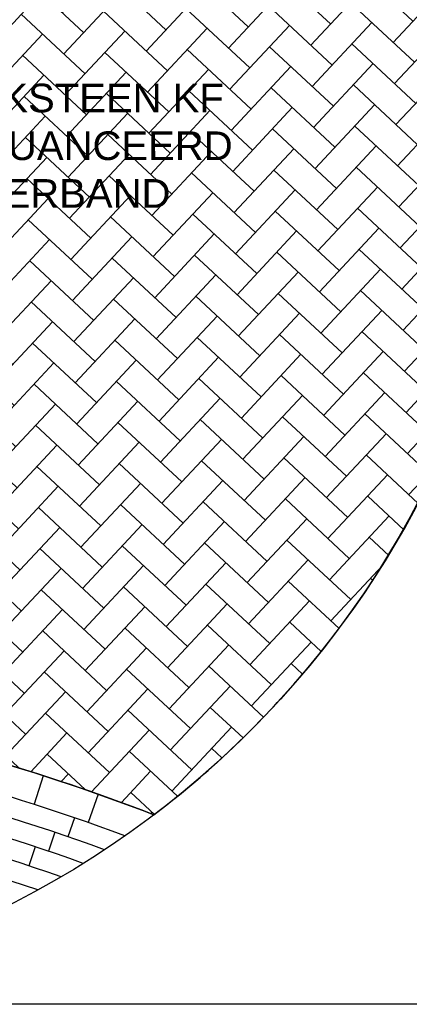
# Model space of a CAD drawing. Header units: metres. Extents: x 252743 to 254903, y 592696 to 593766.
# Tile 217 of 256: x 254481.76 to 254483.12, y 593475.74 to 593479.18. Entities that reach past the tile are written whole.
import ezdxf

# ---------------------------------------------------------------- set-up
doc = ezdxf.new("R2010")
doc.units = ezdxf.units.M
for name, color, linetype in [('N-WB-AANDUIDING PROFIEL', 4, 'Continuous'), ('N-WB-PROFIEL-ARC', 8, 'Continuous'), ('N-WB-PROFIEL-LIJN', 3, 'Continuous'), ('N-WB-PROFIEL-TEKST 50', 7, 'Continuous')]:
    doc.layers.add(name, color=color, linetype=linetype)
doc.layers.add('N-WB-PROFIEL-HULP', color=6, linetype='Continuous', plot=False)
doc.styles.add('N_STANDARD 50', font='arial.ttf', dxfattribs={"height": 0.1})

msp = doc.modelspace()

# ---------------------------------------------------------------- hatches: boundary and pattern name
at = {"layer": 'N-WB-PROFIEL-ARC'}
h = msp.add_hatch(dxfattribs=at)
h.set_pattern_fill('AR-HBONE', color=256, scale=0.001, angle=2, style=0)
h.set_pattern_definition([(47, (44037.22207, 70635.52074), (-0.005014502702, 0.143596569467), [0.3048, -0.1016]), (137, (44037.29136, 70635.59505), (-0.005014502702, 0.143596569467), [0.3048, -0.1016])])
edge = h.paths.add_edge_path()
edge.add_arc((254480.284, 593478.9937), 3.232, 317.5244, 392.1388)
edge.add_line((254483.0207, 593480.713), (254480.7538, 593480.7128))
edge.add_line((254480.7538, 593480.7128), (254480.7538, 593476.7987))
edge.add_line((254480.7538, 593476.7987), (254480.856, 593476.7821))
edge.add_arc((254479.6691, 593469.7972), 7.085, 68.85655, 80.35636, ccw=False)
edge.add_arc((254480.2607, 593478.9935), 3.249, 307.1922, 317.8048)

# ---------------------------------------------------------------- linework, layer by layer
at = {"layer": 'N-WB-AANDUIDING PROFIEL', "lineweight": -3}
msp.add_circle((254480.2581, 593478.996), 3.2527, dxfattribs=at)
msp.add_circle((254480.2581, 593478.996), 3.2527, dxfattribs=at)
at = {"layer": 'N-WB-PROFIEL-ARC'}
for p, q in [((254481.8385, 593476.5419), (254481.8064, 593476.4419)), ((254481.8385, 593476.5419), (254481.8064, 593476.4419)), ((254482.0302, 593476.4772), (254481.9953, 593476.3782)), ((254482.0302, 593476.4772), (254481.9953, 593476.3782)), ((254481.9475, 593476.3949), (254481.9247, 593476.3287)), ((254481.9475, 593476.3949), (254481.9247, 593476.3287)), ((254481.8788, 593476.3444), (254481.8565, 593476.278)), ((254481.8788, 593476.3444), (254481.8565, 593476.278)), ((254481.8101, 593476.2935), (254481.7882, 593476.227)), ((254481.8101, 593476.2935), (254481.7882, 593476.227))]:
    msp.add_line(p, q, dxfattribs=at)
for radius, start, end in [(7.085, 68.85655, 82.05111), (7.085, 68.85655, 81.19383), (6.91, 69.82301, 83.01685), (6.91, 69.82301, 83.01685), (6.84, 70.26806, 83.55023), (6.84, 70.26806, 83.55023), (6.77, 70.75178, 84.06072), (6.77, 70.75178, 84.06072), (6.7, 71.2787, 84.58601), (6.7, 71.2787, 84.58601)]:
    msp.add_arc((254479.6691, 593469.7972), radius, start, end, dxfattribs=at)
at = {"layer": 'N-WB-PROFIEL-HULP'}
msp.add_line((254486.4055, 593475.7434), (254477.0057, 593475.7434), dxfattribs=at)
msp.add_lwpolyline([(254482.6678, 593476.8112, 0.337579), (254483.0207, 593480.713), (254480.7538, 593480.7128), (254480.7538, 593476.7987), (254480.856, 593476.7821, -0.05022), (254482.2247, 593476.4052, 0.046339)], format="xyb", close=True, dxfattribs=at)
at = {"layer": 'N-WB-PROFIEL-LIJN'}
msp.add_arc((254479.6691, 593469.7972), 6.98, 69.4129, 81.93071, dxfattribs=at)
msp.add_arc((254479.6691, 593469.7972), 6.98, 69.4129, 81.93071, dxfattribs=at)

# ---------------------------------------------------------------- texts
at = {"layer": 'N-WB-PROFIEL-TEKST 50', "lineweight": -3, "insert": (254480.955, 593478.9588), "char_height": 0.1, "width": 1.636913, "attachment_point": 1, "rotation": 0.0049, "style": 'N_STANDARD 50'}
msp.add_mtext('STRAATBAKSTEEN KF\\PROOD GENUANCEERD\\PIN KEPERVERBAND', dxfattribs=at)

doc.saveas('drawing.dxf')
